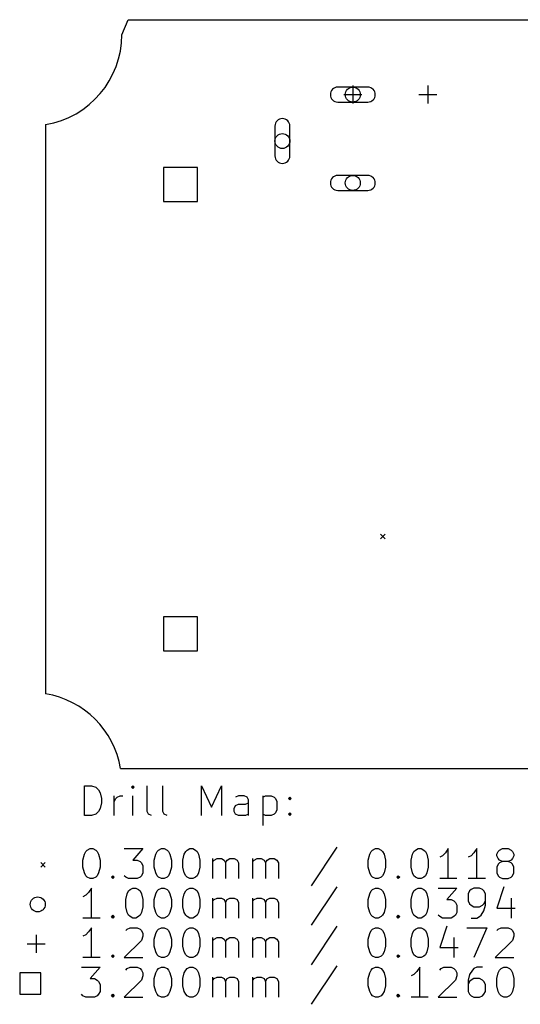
# Model space of a CAD drawing. Extents: x -25.7 to 40.5, y -65 to 1.
# Tile 1 of 2: x -25.7 to 7.7, y -64.7 to 1. Entities that reach past the tile are written whole.
import ezdxf

# ---------------------------------------------------------------- set-up
doc = ezdxf.new("R2010")
doc.units = 0
doc.layers.add('BLACK', color=7, linetype='CONTINUOUS')

msp = doc.modelspace()

# ---------------------------------------------------------------- linework, layer by layer
at = {"layer": 'BLACK', "linetype": 'CONTINUOUS'}
for p, q in [((-18.917237, 0), (-18.5, 1)), ((-18.5, 1), (18.5, 1)), ((-2.5, -3.5), (-4.5, -3.5)), ((-3.5, -3.4), (-3.5, -4.6)), ((1.5, -3.4), (1.5, -4.6)), ((-4.5, -4.5), (-2.5, -4.5)), ((-4.1, -4), (-2.9, -4)), ((0.9, -4), (2.1, -4)), ((-24, -6), (-24.000004, -44)), ((-8.7, -6.1), (-8.7, -8.1)), ((-7.7, -8.1), (-7.7, -6.1)), ((-13.868618, -8.868618), (-16.131382, -8.868618)), ((-16.131382, -8.868618), (-16.131382, -11.131382)), ((-13.868618, -11.131382), (-13.868618, -8.868618)), ((-2.5, -9.4), (-4.5, -9.4)), ((-4.5, -10.4), (-2.5, -10.4)), ((-16.131382, -11.131382), (-13.868618, -11.131382)), ((-1.65, -33.35), (-1.35, -33.65)), ((-1.35, -33.35), (-1.65, -33.65)), ((-13.868618, -38.868618), (-16.131382, -38.868618)), ((-16.131382, -38.868618), (-16.131382, -41.131382)), ((-13.868618, -41.131382), (-13.868618, -38.868618)), ((-16.131382, -41.131382), (-13.868618, -41.131382)), ((-19, -49), (19, -49.000004)), ((-21.417235, -52.139842), (-21.417235, -50.139842)), ((-21.417235, -50.139842), (-20.941045, -50.139842)), ((-20.941045, -50.139842), (-20.65533, -50.23508)), ((-20.65533, -50.23508), (-20.464854, -50.425556)), ((-20.464854, -50.425556), (-20.369616, -50.616032)), ((-20.369616, -50.616032), (-20.274378, -50.996984)), ((-18.17914, -50.139842), (-18.274378, -50.23508)), ((-18.274378, -50.23508), (-18.17914, -50.330318)), ((-18.083902, -50.23508), (-18.17914, -50.139842)), ((-18.17914, -50.139842), (-18.17914, -50.330318)), ((-18.17914, -50.330318), (-18.083902, -50.23508)), ((-17.226759, -51.854127), (-17.226759, -50.139842)), ((-16.17914, -51.854127), (-16.17914, -50.139842)), ((-13.607711, -52.139842), (-13.607711, -50.139842)), ((-13.607711, -50.139842), (-12.941044, -51.568413)), ((-12.941044, -51.568413), (-12.274378, -50.139842)), ((-12.274378, -50.139842), (-12.274378, -52.139842)), ((-20.274378, -50.996984), (-20.274378, -51.282699)), ((-19.417235, -52.139842), (-19.417235, -50.806508)), ((-19.417235, -51.187461), (-19.321997, -50.996984)), ((-19.321997, -50.996984), (-19.226759, -50.901746)), ((-19.226759, -50.901746), (-19.036283, -50.806508)), ((-19.036283, -50.806508), (-18.845806, -50.806508)), ((-18.17914, -52.139842), (-18.17914, -50.806508)), ((-11.131521, -50.806508), (-11.321997, -50.901746)), ((-10.750568, -50.806508), (-11.131521, -50.806508)), ((-10.560092, -50.901746), (-10.750568, -50.806508)), ((-10.464854, -51.092223), (-10.560092, -50.901746)), ((-10.464854, -52.139842), (-10.464854, -51.092223)), ((-9.512473, -50.806508), (-9.512473, -52.806508)), ((-9.512473, -50.901746), (-9.321997, -50.806508)), ((-9.321997, -50.806508), (-8.941044, -50.806508)), ((-8.941044, -50.806508), (-8.750568, -50.901746)), ((-8.750568, -50.901746), (-8.65533, -50.996984)), ((-8.65533, -50.996984), (-8.560092, -51.187461)), ((-8.560092, -51.187461), (-8.560092, -51.758889)), ((-7.798187, -50.996984), (-7.702949, -50.901746)), ((-7.702949, -51.092223), (-7.798187, -50.996984)), ((-7.702949, -50.901746), (-7.607711, -50.996984)), ((-7.702949, -50.901746), (-7.702949, -51.092223)), ((-7.607711, -50.996984), (-7.702949, -51.092223)), ((-20.464854, -51.854127), (-20.65533, -52.044604)), ((-20.369616, -51.663651), (-20.464854, -51.854127)), ((-20.274378, -51.282699), (-20.369616, -51.663651)), ((-17.131521, -52.044604), (-17.226759, -51.854127)), ((-16.083902, -52.044604), (-16.17914, -51.854127)), ((-11.417235, -51.663651), (-11.321997, -51.473175)), ((-11.417235, -51.854127), (-11.417235, -51.663651)), ((-11.321997, -52.044604), (-11.417235, -51.854127)), ((-11.321997, -51.473175), (-11.131521, -51.377937)), ((-11.131521, -51.377937), (-10.65533, -51.377937)), ((-10.65533, -51.377937), (-10.464854, -51.282699)), ((-8.560092, -51.758889), (-8.65533, -51.949365)), ((-20.941045, -52.139842), (-21.417235, -52.139842)), ((-20.65533, -52.044604), (-20.941045, -52.139842)), ((-16.941045, -52.139842), (-17.131521, -52.044604)), ((-15.893426, -52.139842), (-16.083902, -52.044604)), ((-11.131521, -52.139842), (-11.321997, -52.044604)), ((-10.65533, -52.139842), (-11.131521, -52.139842)), ((-10.464854, -52.044604), (-10.65533, -52.139842)), ((-9.321997, -52.139842), (-9.512473, -52.044604)), ((-8.941044, -52.139842), (-9.321997, -52.139842)), ((-8.750568, -52.044604), (-8.941044, -52.139842)), ((-8.65533, -51.949365), (-8.750568, -52.044604)), ((-7.798187, -52.044604), (-7.702949, -51.949365)), ((-7.702949, -52.139842), (-7.798187, -52.044604)), ((-7.702949, -51.949365), (-7.607711, -52.044604)), ((-7.702949, -51.949365), (-7.702949, -52.139842)), ((-7.607711, -52.044604), (-7.702949, -52.139842)), ((-21.417235, -54.720794), (-21.321997, -54.530318)), ((-21.321997, -54.530318), (-21.226759, -54.43508)), ((-21.226759, -54.43508), (-21.036283, -54.339842)), ((-21.036283, -54.339842), (-20.845806, -54.339842)), ((-20.845806, -54.339842), (-20.65533, -54.43508)), ((-20.65533, -54.43508), (-20.560092, -54.530318)), ((-20.560092, -54.530318), (-20.464854, -54.720794)), ((-18.750568, -54.339842), (-17.512473, -54.339842)), ((-17.512473, -54.339842), (-18.17914, -55.101746)), ((-16.65533, -54.720794), (-16.560092, -54.530318)), ((-16.560092, -54.530318), (-16.464854, -54.43508)), ((-16.464854, -54.43508), (-16.274378, -54.339842)), ((-16.274378, -54.339842), (-16.083901, -54.339842)), ((-16.083901, -54.339842), (-15.893425, -54.43508)), ((-15.893425, -54.43508), (-15.798187, -54.530318)), ((-15.798187, -54.530318), (-15.702949, -54.720794)), ((-14.750568, -54.720794), (-14.65533, -54.530318)), ((-14.65533, -54.530318), (-14.560092, -54.43508)), ((-14.560092, -54.43508), (-14.369616, -54.339842)), ((-14.369616, -54.339842), (-14.179139, -54.339842)), ((-14.179139, -54.339842), (-13.988663, -54.43508)), ((-13.988663, -54.43508), (-13.893425, -54.530318)), ((-13.893425, -54.530318), (-13.798187, -54.720794)), ((-4.560091, -54.244604), (-6.274376, -56.816032)), ((-2.369614, -54.720794), (-2.274376, -54.530318)), ((-2.274376, -54.530318), (-2.179138, -54.43508)), ((-2.179138, -54.43508), (-1.988662, -54.339842)), ((-1.988662, -54.339842), (-1.798185, -54.339842)), ((-1.798185, -54.339842), (-1.607709, -54.43508)), ((-1.607709, -54.43508), (-1.512471, -54.530318)), ((-1.512471, -54.530318), (-1.417233, -54.720794)), ((0.487528, -54.720794), (0.582766, -54.530318)), ((0.582766, -54.530318), (0.678004, -54.43508)), ((0.678004, -54.43508), (0.86848, -54.339842)), ((0.86848, -54.339842), (1.058957, -54.339842)), ((1.058957, -54.339842), (1.249433, -54.43508)), ((1.249433, -54.43508), (1.344671, -54.530318)), ((1.344671, -54.530318), (1.439909, -54.720794)), ((2.86848, -54.339842), (2.678004, -54.625556)), ((2.86848, -56.339842), (2.86848, -54.339842)), ((4.773242, -54.339842), (4.582766, -54.625556)), ((4.773242, -56.339842), (4.773242, -54.339842)), ((6.106576, -54.720794), (6.201814, -54.530318)), ((6.201814, -54.530318), (6.297052, -54.43508)), ((6.297052, -54.43508), (6.487528, -54.339842)), ((6.487528, -54.339842), (6.868481, -54.339842)), ((6.868481, -54.339842), (7.058957, -54.43508)), ((7.058957, -54.43508), (7.154195, -54.530318)), ((7.154195, -54.530318), (7.249433, -54.720794)), ((-21.512473, -55.101746), (-21.417235, -54.720794)), ((-21.512473, -55.577937), (-21.512473, -55.101746)), ((-20.464854, -54.720794), (-20.369616, -55.101746)), ((-20.369616, -55.101746), (-20.369616, -55.577937)), ((-18.17914, -55.101746), (-17.893425, -55.101746)), ((-17.893425, -55.101746), (-17.702949, -55.196984)), ((-17.702949, -55.196984), (-17.607711, -55.292223)), ((-16.750568, -55.101746), (-16.65533, -54.720794)), ((-16.750568, -55.577937), (-16.750568, -55.101746)), ((-15.702949, -54.720794), (-15.607711, -55.101746)), ((-15.607711, -55.101746), (-15.607711, -55.577937)), ((-14.845806, -55.101746), (-14.750568, -54.720794)), ((-14.845806, -55.577937), (-14.845806, -55.101746)), ((-13.798187, -54.720794), (-13.702949, -55.101746)), ((-13.702949, -55.101746), (-13.702949, -55.577937)), ((-12.845806, -56.339842), (-12.845806, -55.006508)), ((-12.845806, -55.196984), (-12.750568, -55.101746)), ((-12.750568, -55.101746), (-12.560092, -55.006508)), ((-12.560092, -55.006508), (-12.274377, -55.006508)), ((-12.274377, -55.006508), (-12.083901, -55.101746)), ((-12.083901, -55.101746), (-11.988663, -55.292223)), ((-11.988663, -55.292223), (-11.893425, -55.101746)), ((-11.893425, -55.101746), (-11.702949, -55.006508)), ((-11.702949, -55.006508), (-11.417235, -55.006508)), ((-11.417235, -55.006508), (-11.226758, -55.101746)), ((-11.226758, -55.101746), (-11.13152, -55.292223)), ((-10.179139, -56.339842), (-10.179139, -55.006508)), ((-10.179139, -55.196984), (-10.083901, -55.101746)), ((-10.083901, -55.101746), (-9.893425, -55.006508)), ((-9.893425, -55.006508), (-9.60771, -55.006508)), ((-9.60771, -55.006508), (-9.417234, -55.101746)), ((-9.417234, -55.101746), (-9.321996, -55.292223)), ((-9.321996, -55.292223), (-9.226758, -55.101746)), ((-9.226758, -55.101746), (-9.036282, -55.006508)), ((-9.036282, -55.006508), (-8.750568, -55.006508)), ((-8.750568, -55.006508), (-8.560091, -55.101746)), ((-8.560091, -55.101746), (-8.464853, -55.292223)), ((-2.464852, -55.101746), (-2.369614, -54.720794)), ((-2.464852, -55.577937), (-2.464852, -55.101746)), ((-1.417233, -54.720794), (-1.321995, -55.101746)), ((-1.321995, -55.101746), (-1.321995, -55.577937)), ((0.39229, -55.101746), (0.487528, -54.720794)), ((0.39229, -55.577937), (0.39229, -55.101746)), ((1.439909, -54.720794), (1.535147, -55.101746)), ((1.535147, -55.101746), (1.535147, -55.577937)), ((2.487528, -54.816032), (2.297052, -54.91127)), ((2.678004, -54.625556), (2.487528, -54.816032)), ((4.39229, -54.816032), (4.201814, -54.91127)), ((4.582766, -54.625556), (4.39229, -54.816032)), ((6.106576, -54.816032), (6.106576, -54.720794)), ((6.201814, -55.006508), (6.106576, -54.816032)), ((6.297052, -55.101746), (6.201814, -55.006508)), ((6.487528, -55.196984), (6.297052, -55.101746)), ((6.487528, -55.196984), (6.297052, -55.292223)), ((6.868481, -55.196984), (6.487528, -55.196984)), ((7.058957, -55.101746), (6.868481, -55.196984)), ((7.058957, -55.292223), (6.868481, -55.196984)), ((7.154195, -55.006508), (7.058957, -55.101746)), ((7.249433, -54.816032), (7.154195, -55.006508)), ((7.249433, -54.720794), (7.249433, -54.816032)), ((-24.325004, -55.275004), (-24.025004, -55.575004)), ((-24.025004, -55.275004), (-24.325004, -55.575004)), ((-21.417235, -55.958889), (-21.512473, -55.577937)), ((-20.369616, -55.577937), (-20.464854, -55.958889)), ((-17.607711, -55.292223), (-17.512473, -55.482699)), ((-17.512473, -55.482699), (-17.512473, -55.958889)), ((-16.65533, -55.958889), (-16.750568, -55.577937)), ((-15.607711, -55.577937), (-15.702949, -55.958889)), ((-14.750568, -55.958889), (-14.845806, -55.577937)), ((-13.702949, -55.577937), (-13.798187, -55.958889)), ((-11.988663, -55.292223), (-11.988663, -56.339842)), ((-11.13152, -55.292223), (-11.13152, -56.339842)), ((-9.321996, -55.292223), (-9.321996, -56.339842)), ((-8.464853, -55.292223), (-8.464853, -56.339842)), ((-2.369614, -55.958889), (-2.464852, -55.577937)), ((-1.321995, -55.577937), (-1.417233, -55.958889)), ((0.487528, -55.958889), (0.39229, -55.577937)), ((1.535147, -55.577937), (1.439909, -55.958889)), ((6.201814, -55.387461), (6.106576, -55.577937)), ((6.106576, -55.577937), (6.106576, -55.958889)), ((6.297052, -55.292223), (6.201814, -55.387461)), ((7.154195, -55.387461), (7.058957, -55.292223)), ((7.249433, -55.577937), (7.154195, -55.387461)), ((7.249433, -55.958889), (7.249433, -55.577937)), ((-21.321997, -56.149365), (-21.417235, -55.958889)), ((-21.226759, -56.244604), (-21.321997, -56.149365)), ((-21.036283, -56.339842), (-21.226759, -56.244604)), ((-20.845806, -56.339842), (-21.036283, -56.339842)), ((-20.65533, -56.244604), (-20.845806, -56.339842)), ((-20.560092, -56.149365), (-20.65533, -56.244604)), ((-20.464854, -55.958889), (-20.560092, -56.149365)), ((-19.607711, -56.244604), (-19.512473, -56.149365)), ((-19.512473, -56.339842), (-19.607711, -56.244604)), ((-19.512473, -56.149365), (-19.417235, -56.244604)), ((-19.512473, -56.149365), (-19.512473, -56.339842)), ((-19.417235, -56.244604), (-19.512473, -56.339842)), ((-18.65533, -56.244604), (-18.750568, -56.149365)), ((-18.464854, -56.339842), (-18.65533, -56.244604)), ((-17.893425, -56.339842), (-18.464854, -56.339842)), ((-17.702949, -56.244604), (-17.893425, -56.339842)), ((-17.607711, -56.149365), (-17.702949, -56.244604)), ((-17.512473, -55.958889), (-17.607711, -56.149365)), ((-16.560092, -56.149365), (-16.65533, -55.958889)), ((-16.464854, -56.244604), (-16.560092, -56.149365)), ((-16.274378, -56.339842), (-16.464854, -56.244604)), ((-16.083901, -56.339842), (-16.274378, -56.339842)), ((-15.893425, -56.244604), (-16.083901, -56.339842)), ((-15.798187, -56.149365), (-15.893425, -56.244604)), ((-15.702949, -55.958889), (-15.798187, -56.149365)), ((-14.65533, -56.149365), (-14.750568, -55.958889)), ((-14.560092, -56.244604), (-14.65533, -56.149365)), ((-14.369616, -56.339842), (-14.560092, -56.244604)), ((-14.179139, -56.339842), (-14.369616, -56.339842)), ((-13.988663, -56.244604), (-14.179139, -56.339842)), ((-13.893425, -56.149365), (-13.988663, -56.244604)), ((-13.798187, -55.958889), (-13.893425, -56.149365)), ((-2.274376, -56.149365), (-2.369614, -55.958889)), ((-2.179138, -56.244604), (-2.274376, -56.149365)), ((-1.988662, -56.339842), (-2.179138, -56.244604)), ((-1.798185, -56.339842), (-1.988662, -56.339842)), ((-1.607709, -56.244604), (-1.798185, -56.339842)), ((-1.512471, -56.149365), (-1.607709, -56.244604)), ((-1.417233, -55.958889), (-1.512471, -56.149365)), ((-0.56009, -56.244604), (-0.464852, -56.149365)), ((-0.464852, -56.339842), (-0.56009, -56.244604)), ((-0.464852, -56.149365), (-0.369614, -56.244604)), ((-0.464852, -56.149365), (-0.464852, -56.339842)), ((-0.369614, -56.244604), (-0.464852, -56.339842)), ((0.582766, -56.149365), (0.487528, -55.958889)), ((0.678004, -56.244604), (0.582766, -56.149365)), ((0.86848, -56.339842), (0.678004, -56.244604)), ((1.058957, -56.339842), (0.86848, -56.339842)), ((1.249433, -56.244604), (1.058957, -56.339842)), ((1.344671, -56.149365), (1.249433, -56.244604)), ((1.439909, -55.958889), (1.344671, -56.149365)), ((3.439909, -56.339842), (2.297052, -56.339842)), ((5.344671, -56.339842), (4.201814, -56.339842)), ((6.106576, -55.958889), (6.201814, -56.149365)), ((6.201814, -56.149365), (6.297052, -56.244604)), ((6.297052, -56.244604), (6.487528, -56.339842)), ((6.487528, -56.339842), (6.868481, -56.339842)), ((6.868481, -56.339842), (7.058957, -56.244604)), ((7.058957, -56.244604), (7.154195, -56.149365)), ((7.154195, -56.149365), (7.249433, -55.958889)), ((-20.941045, -56.979842), (-21.131521, -57.265556)), ((-20.941045, -58.979842), (-20.941045, -56.979842)), ((-18.560092, -57.360794), (-18.464854, -57.170318)), ((-18.464854, -57.170318), (-18.369616, -57.07508)), ((-18.369616, -57.07508), (-18.17914, -56.979842)), ((-18.17914, -56.979842), (-17.988663, -56.979842)), ((-17.988663, -56.979842), (-17.798187, -57.07508)), ((-17.798187, -57.07508), (-17.702949, -57.170318)), ((-17.702949, -57.170318), (-17.607711, -57.360794)), ((-16.65533, -57.360794), (-16.560092, -57.170318)), ((-16.560092, -57.170318), (-16.464854, -57.07508)), ((-16.464854, -57.07508), (-16.274378, -56.979842)), ((-16.274378, -56.979842), (-16.083901, -56.979842)), ((-16.083901, -56.979842), (-15.893425, -57.07508)), ((-15.893425, -57.07508), (-15.798187, -57.170318)), ((-15.798187, -57.170318), (-15.702949, -57.360794)), ((-14.750568, -57.360794), (-14.65533, -57.170318)), ((-14.65533, -57.170318), (-14.560092, -57.07508)), ((-14.560092, -57.07508), (-14.369616, -56.979842)), ((-14.369616, -56.979842), (-14.179139, -56.979842)), ((-14.179139, -56.979842), (-13.988663, -57.07508)), ((-13.988663, -57.07508), (-13.893425, -57.170318)), ((-13.893425, -57.170318), (-13.798187, -57.360794)), ((-4.560091, -56.884604), (-6.274376, -59.456032)), ((-2.369614, -57.360794), (-2.274376, -57.170318)), ((-2.274376, -57.170318), (-2.179138, -57.07508)), ((-2.179138, -57.07508), (-1.988662, -56.979842)), ((-1.988662, -56.979842), (-1.798185, -56.979842)), ((-1.798185, -56.979842), (-1.607709, -57.07508)), ((-1.607709, -57.07508), (-1.512471, -57.170318)), ((-1.512471, -57.170318), (-1.417233, -57.360794)), ((0.487528, -57.360794), (0.582766, -57.170318)), ((0.582766, -57.170318), (0.678004, -57.07508)), ((0.678004, -57.07508), (0.86848, -56.979842)), ((0.86848, -56.979842), (1.058957, -56.979842)), ((1.058957, -56.979842), (1.249433, -57.07508)), ((1.249433, -57.07508), (1.344671, -57.170318)), ((1.344671, -57.170318), (1.439909, -57.360794)), ((2.201814, -56.979842), (3.439909, -56.979842)), ((3.439909, -56.979842), (2.773242, -57.741746)), ((4.297052, -57.170318), (4.201814, -57.360794)), ((4.39229, -57.07508), (4.297052, -57.170318)), ((4.582766, -56.979842), (4.39229, -57.07508)), ((4.963719, -56.979842), (4.582766, -56.979842)), ((5.154195, -57.07508), (4.963719, -56.979842)), ((5.249433, -57.170318), (5.154195, -57.07508)), ((5.344671, -57.360794), (5.249433, -57.170318)), ((6.582766, -56.884604), (6.106576, -58.313175)), ((-21.321997, -57.456032), (-21.512473, -57.55127)), ((-21.131521, -57.265556), (-21.321997, -57.456032)), ((-18.65533, -57.741746), (-18.560092, -57.360794)), ((-18.65533, -58.217937), (-18.65533, -57.741746)), ((-17.607711, -57.360794), (-17.512473, -57.741746)), ((-17.512473, -57.741746), (-17.512473, -58.217937)), ((-16.750568, -57.741746), (-16.65533, -57.360794)), ((-16.750568, -58.217937), (-16.750568, -57.741746)), ((-15.702949, -57.360794), (-15.607711, -57.741746)), ((-15.607711, -57.741746), (-15.607711, -58.217937)), ((-14.845806, -57.741746), (-14.750568, -57.360794)), ((-14.845806, -58.217937), (-14.845806, -57.741746)), ((-13.798187, -57.360794), (-13.702949, -57.741746)), ((-13.702949, -57.741746), (-13.702949, -58.217937)), ((-12.845806, -58.979842), (-12.845806, -57.646508)), ((-12.845806, -57.836984), (-12.750568, -57.741746)), ((-12.750568, -57.741746), (-12.560092, -57.646508)), ((-12.560092, -57.646508), (-12.274377, -57.646508)), ((-12.274377, -57.646508), (-12.083901, -57.741746)), ((-12.083901, -57.741746), (-11.988663, -57.932223)), ((-11.988663, -57.932223), (-11.893425, -57.741746)), ((-11.893425, -57.741746), (-11.702949, -57.646508)), ((-11.702949, -57.646508), (-11.417235, -57.646508)), ((-11.417235, -57.646508), (-11.226758, -57.741746)), ((-11.226758, -57.741746), (-11.13152, -57.932223)), ((-10.179139, -58.979842), (-10.179139, -57.646508)), ((-10.179139, -57.836984), (-10.083901, -57.741746)), ((-10.083901, -57.741746), (-9.893425, -57.646508)), ((-9.893425, -57.646508), (-9.60771, -57.646508)), ((-9.60771, -57.646508), (-9.417234, -57.741746)), ((-9.417234, -57.741746), (-9.321996, -57.932223)), ((-9.321996, -57.932223), (-9.226758, -57.741746)), ((-9.226758, -57.741746), (-9.036282, -57.646508)), ((-9.036282, -57.646508), (-8.750568, -57.646508)), ((-8.750568, -57.646508), (-8.560091, -57.741746)), ((-8.560091, -57.741746), (-8.464853, -57.932223)), ((-2.464852, -57.741746), (-2.369614, -57.360794)), ((-2.464852, -58.217937), (-2.464852, -57.741746)), ((-1.417233, -57.360794), (-1.321995, -57.741746)), ((-1.321995, -57.741746), (-1.321995, -58.217937)), ((0.39229, -57.741746), (0.487528, -57.360794)), ((0.39229, -58.217937), (0.39229, -57.741746)), ((1.439909, -57.360794), (1.535147, -57.741746)), ((1.535147, -57.741746), (1.535147, -58.217937)), ((2.773242, -57.741746), (3.058957, -57.741746)), ((3.058957, -57.741746), (3.249433, -57.836984)), ((3.249433, -57.836984), (3.344671, -57.932223)), ((4.201814, -57.360794), (4.201814, -57.836984)), ((4.201814, -57.836984), (4.297052, -58.027461)), ((5.249433, -58.027461), (5.344671, -57.836984)), ((5.344671, -58.122699), (5.344671, -57.360794)), ((7.058957, -57.646508), (7.058957, -58.979842)), ((-18.560092, -58.598889), (-18.65533, -58.217937)), ((-17.512473, -58.217937), (-17.607711, -58.598889)), ((-16.65533, -58.598889), (-16.750568, -58.217937)), ((-15.607711, -58.217937), (-15.702949, -58.598889)), ((-14.750568, -58.598889), (-14.845806, -58.217937)), ((-13.702949, -58.217937), (-13.798187, -58.598889)), ((-11.988663, -57.932223), (-11.988663, -58.979842)), ((-11.13152, -57.932223), (-11.13152, -58.979842)), ((-9.321996, -57.932223), (-9.321996, -58.979842)), ((-8.464853, -57.932223), (-8.464853, -58.979842)), ((-2.369614, -58.598889), (-2.464852, -58.217937)), ((-1.321995, -58.217937), (-1.417233, -58.598889)), ((0.487528, -58.598889), (0.39229, -58.217937)), ((1.535147, -58.217937), (1.439909, -58.598889)), ((3.344671, -57.932223), (3.439909, -58.122699)), ((3.439909, -58.122699), (3.439909, -58.598889)), ((4.297052, -58.027461), (4.39229, -58.122699)), ((4.39229, -58.122699), (4.582766, -58.217937)), ((4.582766, -58.217937), (4.963719, -58.217937)), ((4.963719, -58.217937), (5.154195, -58.122699)), ((5.058957, -58.789365), (5.249433, -58.503651)), ((5.154195, -58.122699), (5.249433, -58.027461)), ((5.249433, -58.503651), (5.344671, -58.122699)), ((6.106576, -58.313175), (7.344671, -58.313175)), ((-20.369616, -58.979842), (-21.512473, -58.979842)), ((-19.607711, -58.884604), (-19.512473, -58.789365)), ((-19.512473, -58.979842), (-19.607711, -58.884604)), ((-19.512473, -58.789365), (-19.417235, -58.884604)), ((-19.512473, -58.789365), (-19.512473, -58.979842)), ((-19.417235, -58.884604), (-19.512473, -58.979842)), ((-18.464854, -58.789365), (-18.560092, -58.598889)), ((-18.369616, -58.884604), (-18.464854, -58.789365)), ((-18.17914, -58.979842), (-18.369616, -58.884604)), ((-17.988663, -58.979842), (-18.17914, -58.979842)), ((-17.798187, -58.884604), (-17.988663, -58.979842)), ((-17.702949, -58.789365), (-17.798187, -58.884604)), ((-17.607711, -58.598889), (-17.702949, -58.789365)), ((-16.560092, -58.789365), (-16.65533, -58.598889)), ((-16.464854, -58.884604), (-16.560092, -58.789365)), ((-16.274378, -58.979842), (-16.464854, -58.884604)), ((-16.083901, -58.979842), (-16.274378, -58.979842)), ((-15.893425, -58.884604), (-16.083901, -58.979842)), ((-15.798187, -58.789365), (-15.893425, -58.884604)), ((-15.702949, -58.598889), (-15.798187, -58.789365)), ((-14.65533, -58.789365), (-14.750568, -58.598889)), ((-14.560092, -58.884604), (-14.65533, -58.789365)), ((-14.369616, -58.979842), (-14.560092, -58.884604)), ((-14.179139, -58.979842), (-14.369616, -58.979842)), ((-13.988663, -58.884604), (-14.179139, -58.979842)), ((-13.893425, -58.789365), (-13.988663, -58.884604)), ((-13.798187, -58.598889), (-13.893425, -58.789365)), ((-2.274376, -58.789365), (-2.369614, -58.598889)), ((-2.179138, -58.884604), (-2.274376, -58.789365)), ((-1.988662, -58.979842), (-2.179138, -58.884604)), ((-1.798185, -58.979842), (-1.988662, -58.979842)), ((-1.607709, -58.884604), (-1.798185, -58.979842)), ((-1.512471, -58.789365), (-1.607709, -58.884604)), ((-1.417233, -58.598889), (-1.512471, -58.789365)), ((-0.56009, -58.884604), (-0.464852, -58.789365)), ((-0.464852, -58.979842), (-0.56009, -58.884604)), ((-0.464852, -58.789365), (-0.369614, -58.884604)), ((-0.464852, -58.789365), (-0.464852, -58.979842)), ((-0.369614, -58.884604), (-0.464852, -58.979842)), ((0.582766, -58.789365), (0.487528, -58.598889)), ((0.678004, -58.884604), (0.582766, -58.789365)), ((0.86848, -58.979842), (0.678004, -58.884604)), ((1.058957, -58.979842), (0.86848, -58.979842)), ((1.249433, -58.884604), (1.058957, -58.979842)), ((1.344671, -58.789365), (1.249433, -58.884604)), ((1.439909, -58.598889), (1.344671, -58.789365)), ((2.297052, -58.884604), (2.201814, -58.789365)), ((2.487528, -58.979842), (2.297052, -58.884604)), ((3.058957, -58.979842), (2.487528, -58.979842)), ((3.249433, -58.884604), (3.058957, -58.979842)), ((3.344671, -58.789365), (3.249433, -58.884604)), ((3.439909, -58.598889), (3.344671, -58.789365)), ((4.39229, -58.979842), (4.773242, -58.979842)), ((4.773242, -58.979842), (4.963719, -58.884604)), ((4.963719, -58.884604), (5.058957, -58.789365)), ((-20.941045, -59.619842), (-21.131521, -59.905556)), ((-20.941045, -61.619842), (-20.941045, -59.619842)), ((-18.65533, -59.810318), (-18.560092, -59.71508)), ((-18.560092, -59.71508), (-18.369616, -59.619842)), ((-18.369616, -59.619842), (-17.893425, -59.619842)), ((-17.893425, -59.619842), (-17.702949, -59.71508)), ((-17.702949, -59.71508), (-17.607711, -59.810318)), ((-17.607711, -59.810318), (-17.512473, -60.000794)), ((-16.65533, -60.000794), (-16.560092, -59.810318)), ((-16.560092, -59.810318), (-16.464854, -59.71508)), ((-16.464854, -59.71508), (-16.274378, -59.619842)), ((-16.274378, -59.619842), (-16.083901, -59.619842)), ((-16.083901, -59.619842), (-15.893425, -59.71508)), ((-15.893425, -59.71508), (-15.798187, -59.810318)), ((-15.798187, -59.810318), (-15.702949, -60.000794)), ((-14.750568, -60.000794), (-14.65533, -59.810318)), ((-14.65533, -59.810318), (-14.560092, -59.71508)), ((-14.560092, -59.71508), (-14.369616, -59.619842)), ((-14.369616, -59.619842), (-14.179139, -59.619842)), ((-14.179139, -59.619842), (-13.988663, -59.71508)), ((-13.988663, -59.71508), (-13.893425, -59.810318)), ((-13.893425, -59.810318), (-13.798187, -60.000794)), ((-4.560091, -59.524604), (-6.274376, -62.096032)), ((-2.369614, -60.000794), (-2.274376, -59.810318)), ((-2.274376, -59.810318), (-2.179138, -59.71508)), ((-2.179138, -59.71508), (-1.988662, -59.619842)), ((-1.988662, -59.619842), (-1.798185, -59.619842)), ((-1.798185, -59.619842), (-1.607709, -59.71508)), ((-1.607709, -59.71508), (-1.512471, -59.810318)), ((-1.512471, -59.810318), (-1.417233, -60.000794)), ((0.487528, -60.000794), (0.582766, -59.810318)), ((0.582766, -59.810318), (0.678004, -59.71508)), ((0.678004, -59.71508), (0.86848, -59.619842)), ((0.86848, -59.619842), (1.058957, -59.619842)), ((1.058957, -59.619842), (1.249433, -59.71508)), ((1.249433, -59.71508), (1.344671, -59.810318)), ((1.344671, -59.810318), (1.439909, -60.000794)), ((2.773242, -59.524604), (2.297052, -60.953175)), ((4.106576, -59.619842), (5.439909, -59.619842)), ((5.439909, -59.619842), (4.582766, -61.619842)), ((6.106576, -59.810318), (6.201814, -59.71508)), ((6.201814, -59.71508), (6.39229, -59.619842)), ((6.39229, -59.619842), (6.868481, -59.619842)), ((6.868481, -59.619842), (7.058957, -59.71508)), ((7.058957, -59.71508), (7.154195, -59.810318)), ((7.154195, -59.810318), (7.249433, -60.000794)), ((-24.625004, -60.105004), (-24.625004, -61.305004)), ((-21.321997, -60.096032), (-21.512473, -60.19127)), ((-21.131521, -59.905556), (-21.321997, -60.096032)), ((-17.607711, -60.476984), (-18.750568, -61.619842)), ((-17.512473, -60.19127), (-17.607711, -60.476984)), ((-17.512473, -60.000794), (-17.512473, -60.19127)), ((-16.750568, -60.381746), (-16.65533, -60.000794)), ((-16.750568, -60.857937), (-16.750568, -60.381746)), ((-15.702949, -60.000794), (-15.607711, -60.381746)), ((-15.607711, -60.381746), (-15.607711, -60.857937)), ((-14.845806, -60.381746), (-14.750568, -60.000794)), ((-14.845806, -60.857937), (-14.845806, -60.381746)), ((-13.798187, -60.000794), (-13.702949, -60.381746)), ((-13.702949, -60.381746), (-13.702949, -60.857937)), ((-12.845806, -61.619842), (-12.845806, -60.286508)), ((-12.845806, -60.476984), (-12.750568, -60.381746)), ((-12.750568, -60.381746), (-12.560092, -60.286508)), ((-12.560092, -60.286508), (-12.274377, -60.286508)), ((-12.274377, -60.286508), (-12.083901, -60.381746)), ((-12.083901, -60.381746), (-11.988663, -60.572223)), ((-11.988663, -60.572223), (-11.893425, -60.381746)), ((-11.893425, -60.381746), (-11.702949, -60.286508)), ((-11.702949, -60.286508), (-11.417235, -60.286508)), ((-11.417235, -60.286508), (-11.226758, -60.381746)), ((-11.226758, -60.381746), (-11.13152, -60.572223)), ((-10.179139, -61.619842), (-10.179139, -60.286508)), ((-10.179139, -60.476984), (-10.083901, -60.381746)), ((-10.083901, -60.381746), (-9.893425, -60.286508)), ((-9.893425, -60.286508), (-9.60771, -60.286508)), ((-9.60771, -60.286508), (-9.417234, -60.381746)), ((-9.417234, -60.381746), (-9.321996, -60.572223)), ((-9.321996, -60.572223), (-9.226758, -60.381746)), ((-9.226758, -60.381746), (-9.036282, -60.286508)), ((-9.036282, -60.286508), (-8.750568, -60.286508)), ((-8.750568, -60.286508), (-8.560091, -60.381746)), ((-8.560091, -60.381746), (-8.464853, -60.572223)), ((-2.464852, -60.381746), (-2.369614, -60.000794)), ((-2.464852, -60.857937), (-2.464852, -60.381746)), ((-1.417233, -60.000794), (-1.321995, -60.381746)), ((-1.321995, -60.381746), (-1.321995, -60.857937)), ((0.39229, -60.381746), (0.487528, -60.000794)), ((0.39229, -60.857937), (0.39229, -60.381746)), ((1.439909, -60.000794), (1.535147, -60.381746)), ((1.535147, -60.381746), (1.535147, -60.857937)), ((3.249433, -60.286508), (3.249433, -61.619842)), ((7.154195, -60.476984), (6.011338, -61.619842)), ((7.249433, -60.19127), (7.154195, -60.476984)), ((7.249433, -60.000794), (7.249433, -60.19127)), ((-25.225004, -60.705004), (-24.025004, -60.705004)), ((-16.65533, -61.238889), (-16.750568, -60.857937)), ((-15.607711, -60.857937), (-15.702949, -61.238889)), ((-14.750568, -61.238889), (-14.845806, -60.857937)), ((-13.702949, -60.857937), (-13.798187, -61.238889)), ((-11.988663, -60.572223), (-11.988663, -61.619842)), ((-11.13152, -60.572223), (-11.13152, -61.619842)), ((-9.321996, -60.572223), (-9.321996, -61.619842)), ((-8.464853, -60.572223), (-8.464853, -61.619842)), ((-2.369614, -61.238889), (-2.464852, -60.857937)), ((-1.321995, -60.857937), (-1.417233, -61.238889)), ((0.487528, -61.238889), (0.39229, -60.857937)), ((1.535147, -60.857937), (1.439909, -61.238889)), ((2.297052, -60.953175), (3.535147, -60.953175)), ((-20.369616, -61.619842), (-21.512473, -61.619842)), ((-19.607711, -61.524604), (-19.512473, -61.429365)), ((-19.512473, -61.619842), (-19.607711, -61.524604)), ((-19.512473, -61.429365), (-19.417235, -61.524604)), ((-19.512473, -61.429365), (-19.512473, -61.619842)), ((-19.417235, -61.524604), (-19.512473, -61.619842)), ((-18.750568, -61.619842), (-17.512473, -61.619842)), ((-16.560092, -61.429365), (-16.65533, -61.238889)), ((-16.464854, -61.524604), (-16.560092, -61.429365)), ((-16.274378, -61.619842), (-16.464854, -61.524604)), ((-16.083901, -61.619842), (-16.274378, -61.619842)), ((-15.893425, -61.524604), (-16.083901, -61.619842)), ((-15.798187, -61.429365), (-15.893425, -61.524604)), ((-15.702949, -61.238889), (-15.798187, -61.429365)), ((-14.65533, -61.429365), (-14.750568, -61.238889)), ((-14.560092, -61.524604), (-14.65533, -61.429365)), ((-14.369616, -61.619842), (-14.560092, -61.524604)), ((-14.179139, -61.619842), (-14.369616, -61.619842)), ((-13.988663, -61.524604), (-14.179139, -61.619842)), ((-13.893425, -61.429365), (-13.988663, -61.524604)), ((-13.798187, -61.238889), (-13.893425, -61.429365)), ((-2.274376, -61.429365), (-2.369614, -61.238889)), ((-2.179138, -61.524604), (-2.274376, -61.429365)), ((-1.988662, -61.619842), (-2.179138, -61.524604)), ((-1.798185, -61.619842), (-1.988662, -61.619842)), ((-1.607709, -61.524604), (-1.798185, -61.619842)), ((-1.512471, -61.429365), (-1.607709, -61.524604)), ((-1.417233, -61.238889), (-1.512471, -61.429365)), ((-0.56009, -61.524604), (-0.464852, -61.429365)), ((-0.464852, -61.619842), (-0.56009, -61.524604)), ((-0.464852, -61.429365), (-0.369614, -61.524604)), ((-0.464852, -61.429365), (-0.464852, -61.619842)), ((-0.369614, -61.524604), (-0.464852, -61.619842)), ((0.582766, -61.429365), (0.487528, -61.238889)), ((0.678004, -61.524604), (0.582766, -61.429365)), ((0.86848, -61.619842), (0.678004, -61.524604)), ((1.058957, -61.619842), (0.86848, -61.619842)), ((1.249433, -61.524604), (1.058957, -61.619842)), ((1.344671, -61.429365), (1.249433, -61.524604)), ((1.439909, -61.238889), (1.344671, -61.429365)), ((6.011338, -61.619842), (7.249433, -61.619842)), ((-21.607711, -62.259842), (-20.369616, -62.259842)), ((-20.369616, -62.259842), (-21.036283, -63.021746)), ((-18.65533, -62.450318), (-18.560092, -62.35508)), ((-18.560092, -62.35508), (-18.369616, -62.259842)), ((-18.369616, -62.259842), (-17.893425, -62.259842)), ((-17.893425, -62.259842), (-17.702949, -62.35508)), ((-17.702949, -62.35508), (-17.607711, -62.450318)), ((-16.560092, -62.450318), (-16.464854, -62.35508)), ((-16.464854, -62.35508), (-16.274378, -62.259842)), ((-16.274378, -62.259842), (-16.083901, -62.259842)), ((-16.083901, -62.259842), (-15.893425, -62.35508)), ((-15.893425, -62.35508), (-15.798187, -62.450318)), ((-14.65533, -62.450318), (-14.560092, -62.35508)), ((-14.560092, -62.35508), (-14.369616, -62.259842)), ((-14.369616, -62.259842), (-14.179139, -62.259842)), ((-14.179139, -62.259842), (-13.988663, -62.35508)), ((-13.988663, -62.35508), (-13.893425, -62.450318)), ((-4.560091, -62.164604), (-6.274376, -64.736032)), ((-2.274376, -62.450318), (-2.179138, -62.35508)), ((-2.179138, -62.35508), (-1.988662, -62.259842)), ((-1.988662, -62.259842), (-1.798185, -62.259842)), ((-1.798185, -62.259842), (-1.607709, -62.35508)), ((-1.607709, -62.35508), (-1.512471, -62.450318)), ((0.963718, -62.259842), (0.773242, -62.545556)), ((0.963718, -64.259842), (0.963718, -62.259842)), ((2.297052, -62.450318), (2.39229, -62.35508)), ((2.39229, -62.35508), (2.582766, -62.259842)), ((2.582766, -62.259842), (3.058957, -62.259842)), ((3.058957, -62.259842), (3.249433, -62.35508)), ((3.249433, -62.35508), (3.344671, -62.450318)), ((4.582766, -62.35508), (4.487528, -62.450318)), ((4.773242, -62.259842), (4.582766, -62.35508)), ((5.154195, -62.259842), (4.773242, -62.259842)), ((6.297052, -62.450318), (6.39229, -62.35508)), ((6.39229, -62.35508), (6.582766, -62.259842)), ((6.582766, -62.259842), (6.773243, -62.259842)), ((6.773243, -62.259842), (6.963719, -62.35508)), ((6.963719, -62.35508), (7.058957, -62.450318)), ((-24.31789, -62.63789), (-25.732118, -62.63789)), ((-25.732118, -62.63789), (-25.732118, -64.052118)), ((-24.31789, -64.052118), (-24.31789, -62.63789)), ((-21.036283, -63.021746), (-20.750568, -63.021746)), ((-20.750568, -63.021746), (-20.560092, -63.116984)), ((-17.607711, -62.450318), (-17.512473, -62.640794)), ((-17.512473, -62.83127), (-17.607711, -63.116984)), ((-17.512473, -62.640794), (-17.512473, -62.83127)), ((-16.750568, -63.021746), (-16.65533, -62.640794)), ((-16.750568, -63.497937), (-16.750568, -63.021746)), ((-16.65533, -62.640794), (-16.560092, -62.450318)), ((-15.798187, -62.450318), (-15.702949, -62.640794)), ((-15.702949, -62.640794), (-15.607711, -63.021746)), ((-15.607711, -63.021746), (-15.607711, -63.497937)), ((-14.845806, -63.021746), (-14.750568, -62.640794)), ((-14.845806, -63.497937), (-14.845806, -63.021746)), ((-14.750568, -62.640794), (-14.65533, -62.450318)), ((-13.893425, -62.450318), (-13.798187, -62.640794)), ((-13.798187, -62.640794), (-13.702949, -63.021746)), ((-13.702949, -63.021746), (-13.702949, -63.497937)), ((-12.845806, -64.259842), (-12.845806, -62.926508)), ((-12.845806, -63.116984), (-12.750568, -63.021746)), ((-12.750568, -63.021746), (-12.560092, -62.926508)), ((-12.560092, -62.926508), (-12.274377, -62.926508)), ((-12.274377, -62.926508), (-12.083901, -63.021746)), ((-12.083901, -63.021746), (-11.988663, -63.212223)), ((-11.988663, -63.212223), (-11.893425, -63.021746)), ((-11.893425, -63.021746), (-11.702949, -62.926508)), ((-11.702949, -62.926508), (-11.417235, -62.926508)), ((-11.417235, -62.926508), (-11.226758, -63.021746)), ((-11.226758, -63.021746), (-11.13152, -63.212223)), ((-10.179139, -64.259842), (-10.179139, -62.926508)), ((-10.179139, -63.116984), (-10.083901, -63.021746)), ((-10.083901, -63.021746), (-9.893425, -62.926508)), ((-9.893425, -62.926508), (-9.60771, -62.926508)), ((-9.60771, -62.926508), (-9.417234, -63.021746)), ((-9.417234, -63.021746), (-9.321996, -63.212223)), ((-9.321996, -63.212223), (-9.226758, -63.021746)), ((-9.226758, -63.021746), (-9.036282, -62.926508)), ((-9.036282, -62.926508), (-8.750568, -62.926508)), ((-8.750568, -62.926508), (-8.560091, -63.021746)), ((-8.560091, -63.021746), (-8.464853, -63.212223)), ((-2.464852, -63.021746), (-2.369614, -62.640794)), ((-2.464852, -63.497937), (-2.464852, -63.021746)), ((-2.369614, -62.640794), (-2.274376, -62.450318)), ((-1.512471, -62.450318), (-1.417233, -62.640794)), ((-1.417233, -62.640794), (-1.321995, -63.021746)), ((-1.321995, -63.021746), (-1.321995, -63.497937)), ((0.582766, -62.736032), (0.39229, -62.83127)), ((0.773242, -62.545556), (0.582766, -62.736032)), ((3.344671, -62.450318), (3.439909, -62.640794)), ((3.439909, -62.83127), (3.344671, -63.116984)), ((3.439909, -62.640794), (3.439909, -62.83127)), ((4.297052, -62.736032), (4.201814, -63.116984)), ((4.487528, -62.450318), (4.297052, -62.736032)), ((4.582766, -63.021746), (4.39229, -63.116984)), ((4.963719, -63.021746), (4.582766, -63.021746)), ((5.154195, -63.116984), (4.963719, -63.021746)), ((6.106576, -63.021746), (6.201814, -62.640794)), ((6.106576, -63.497937), (6.106576, -63.021746)), ((6.201814, -62.640794), (6.297052, -62.450318)), ((7.058957, -62.450318), (7.154195, -62.640794)), ((7.154195, -62.640794), (7.249433, -63.021746)), ((7.249433, -63.021746), (7.249433, -63.497937)), ((-20.560092, -63.116984), (-20.464854, -63.212223)), ((-20.464854, -63.212223), (-20.369616, -63.402699)), ((-20.369616, -63.402699), (-20.369616, -63.878889)), ((-17.607711, -63.116984), (-18.750568, -64.259842)), ((-16.65533, -63.878889), (-16.750568, -63.497937)), ((-15.607711, -63.497937), (-15.702949, -63.878889)), ((-14.750568, -63.878889), (-14.845806, -63.497937)), ((-13.702949, -63.497937), (-13.798187, -63.878889)), ((-11.988663, -63.212223), (-11.988663, -64.259842)), ((-11.13152, -63.212223), (-11.13152, -64.259842)), ((-9.321996, -63.212223), (-9.321996, -64.259842)), ((-8.464853, -63.212223), (-8.464853, -64.259842)), ((-2.369614, -63.878889), (-2.464852, -63.497937)), ((-1.321995, -63.497937), (-1.417233, -63.878889)), ((3.344671, -63.116984), (2.201814, -64.259842)), ((4.201814, -63.116984), (4.201814, -63.878889)), ((4.297052, -63.212223), (4.201814, -63.402699)), ((4.39229, -63.116984), (4.297052, -63.212223)), ((5.249433, -63.212223), (5.154195, -63.116984)), ((5.344671, -63.402699), (5.249433, -63.212223)), ((5.344671, -63.878889), (5.344671, -63.402699)), ((6.201814, -63.878889), (6.106576, -63.497937)), ((7.249433, -63.497937), (7.154195, -63.878889)), ((-25.732118, -64.052118), (-24.31789, -64.052118)), ((-21.512473, -64.164604), (-21.607711, -64.069365)), ((-21.321997, -64.259842), (-21.512473, -64.164604)), ((-20.750568, -64.259842), (-21.321997, -64.259842)), ((-20.560092, -64.164604), (-20.750568, -64.259842)), ((-20.464854, -64.069365), (-20.560092, -64.164604)), ((-20.369616, -63.878889), (-20.464854, -64.069365)), ((-19.607711, -64.164604), (-19.512473, -64.069365)), ((-19.512473, -64.259842), (-19.607711, -64.164604)), ((-19.512473, -64.069365), (-19.417235, -64.164604)), ((-19.512473, -64.069365), (-19.512473, -64.259842)), ((-19.417235, -64.164604), (-19.512473, -64.259842)), ((-18.750568, -64.259842), (-17.512473, -64.259842)), ((-16.560092, -64.069365), (-16.65533, -63.878889)), ((-16.464854, -64.164604), (-16.560092, -64.069365)), ((-16.274378, -64.259842), (-16.464854, -64.164604)), ((-16.083901, -64.259842), (-16.274378, -64.259842)), ((-15.893425, -64.164604), (-16.083901, -64.259842)), ((-15.798187, -64.069365), (-15.893425, -64.164604)), ((-15.702949, -63.878889), (-15.798187, -64.069365)), ((-14.65533, -64.069365), (-14.750568, -63.878889)), ((-14.560092, -64.164604), (-14.65533, -64.069365)), ((-14.369616, -64.259842), (-14.560092, -64.164604)), ((-14.179139, -64.259842), (-14.369616, -64.259842)), ((-13.988663, -64.164604), (-14.179139, -64.259842)), ((-13.893425, -64.069365), (-13.988663, -64.164604)), ((-13.798187, -63.878889), (-13.893425, -64.069365)), ((-2.274376, -64.069365), (-2.369614, -63.878889)), ((-2.179138, -64.164604), (-2.274376, -64.069365)), ((-1.988662, -64.259842), (-2.179138, -64.164604)), ((-1.798185, -64.259842), (-1.988662, -64.259842)), ((-1.607709, -64.164604), (-1.798185, -64.259842)), ((-1.512471, -64.069365), (-1.607709, -64.164604)), ((-1.417233, -63.878889), (-1.512471, -64.069365)), ((-0.56009, -64.164604), (-0.464852, -64.069365)), ((-0.464852, -64.259842), (-0.56009, -64.164604)), ((-0.464852, -64.069365), (-0.369614, -64.164604)), ((-0.464852, -64.069365), (-0.464852, -64.259842)), ((-0.369614, -64.164604), (-0.464852, -64.259842)), ((1.535147, -64.259842), (0.39229, -64.259842)), ((2.201814, -64.259842), (3.439909, -64.259842)), ((4.201814, -63.878889), (4.297052, -64.069365)), ((4.297052, -64.069365), (4.39229, -64.164604)), ((4.39229, -64.164604), (4.582766, -64.259842)), ((4.582766, -64.259842), (4.963719, -64.259842)), ((4.963719, -64.259842), (5.154195, -64.164604)), ((5.154195, -64.164604), (5.249433, -64.069365)), ((5.249433, -64.069365), (5.344671, -63.878889)), ((6.297052, -64.069365), (6.201814, -63.878889)), ((6.39229, -64.164604), (6.297052, -64.069365)), ((6.582766, -64.259842), (6.39229, -64.164604)), ((6.773243, -64.259842), (6.582766, -64.259842)), ((6.963719, -64.164604), (6.773243, -64.259842)), ((7.058957, -64.069365), (6.963719, -64.164604)), ((7.154195, -63.878889), (7.058957, -64.069365))]:
    msp.add_line(p, q, dxfattribs=at)
at = {"layer": 'BLACK'}
for centre in [(-3.5, -4), (-8.2, -7.1), (-3.5, -9.9), (-24.525004, -58.065004)]:
    msp.add_circle(centre, 0.5, dxfattribs=at)
for centre, radius, start, end in [((-24.999999, 0), 6.082762, -80.53768708, 0), ((-4.5, -4), 0.5, 90, 270), ((-2.5, -4), 0.5, 270, 450), ((-8.2, -6.1), 0.5, 360, 540), ((-8.2, -8.1), 0.5, 180, 360), ((-4.5, -9.9), 0.5, 90, 270), ((-2.5, -9.9), 0.5, 270, 450), ((-24.999998, -49.999998), 6.08276, 9.46230672, 80.53769328)]:
    msp.add_arc(centre, radius, start, end, dxfattribs=at)

doc.saveas('drawing.dxf')
